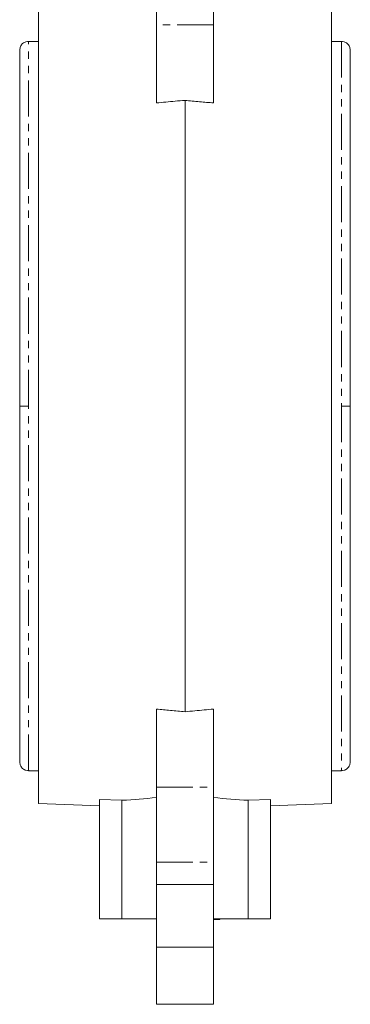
# Model space of a CAD drawing. Header units: millimetres. Extents: x 7 to 423, y -121 to 502.
# Tile 8 of 10: x 342 to 400, y 132 to 305. Entities that reach past the tile are written whole.
import ezdxf

# ---------------------------------------------------------------- set-up
doc = ezdxf.new("R2010")
doc.units = ezdxf.units.MM
doc.linetypes.add('PHANTOM', pattern=[12.7, 6.35, -1.27, 1.27, -1.27, 1.27, -1.27])

msp = doc.modelspace()

# ---------------------------------------------------------------- linework, layer by layer
at = {"color": 7, "linetype": 'Continuous', "lineweight": 15}
for p, q in [((365.72, 317.14), (365.72, 303.98)), ((375.72, 317.14), (375.72, 303.98)), ((344.97, 167.34), (344.97, 306.84)), ((396.47, 306.84), (396.47, 237.09)), ((365.72, 303.98), (365.72, 290.28)), ((375.72, 303.98), (375.72, 290.28)), ((344.97, 301.09), (343.22, 301.09)), ((398.22, 301.09), (396.47, 301.09)), ((341.72, 299.59), (341.72, 237.09)), ((399.72, 237.09), (399.72, 299.59)), ((370.72, 183.44), (370.72, 290.74)), ((341.72, 237.09), (341.72, 174.59)), ((396.47, 237.09), (396.47, 167.34)), ((399.72, 174.59), (399.72, 237.09)), ((365.72, 183.9), (365.72, 170.2)), ((375.72, 170.2), (375.72, 183.9)), ((343.22, 173.09), (344.97, 173.09)), ((396.47, 173.09), (398.22, 173.09)), ((365.72, 170.2), (365.72, 157.04)), ((375.72, 170.2), (375.72, 157.04)), ((359.65, 167.89), (355.72, 168.04)), ((355.72, 147.09), (355.72, 168.04)), ((359.65, 147.09), (359.65, 167.89)), ((385.72, 168.04), (381.78, 167.89)), ((381.78, 147.09), (381.78, 167.89)), ((385.72, 147.09), (385.72, 168.04)), ((344.97, 167.34), (355.72, 166.92)), ((385.72, 166.92), (396.47, 167.34)), ((365.72, 157.04), (365.72, 153.09)), ((375.72, 157.04), (375.72, 153.09)), ((365.72, 153.09), (365.72, 142.09)), ((375.72, 153.09), (365.72, 153.09)), ((375.72, 153.09), (375.72, 142.09)), ((355.72, 147.09), (359.65, 147.09)), ((359.65, 147.09), (365.72, 147.09)), ((375.72, 147.09), (381.78, 147.09)), ((375.72, 146.99), (376.74, 146.99)), ((376.74, 146.99), (376.74, 147.09)), ((376.74, 146.99), (376.75, 146.99)), ((376.75, 146.99), (376.75, 147.09)), ((376.75, 146.99), (376.77, 146.99)), ((376.77, 146.99), (376.77, 147.09)), ((376.77, 146.99), (376.81, 146.99)), ((376.81, 146.99), (376.81, 147.09)), ((381.78, 147.09), (385.72, 147.09)), ((375.72, 142.09), (365.72, 142.09)), ((365.72, 142.09), (365.72, 132.09)), ((375.72, 142.09), (375.72, 132.09)), ((365.72, 132.09), (375.72, 132.09))]:
    msp.add_line(p, q, dxfattribs=at)
at = {"color": 8, "linetype": 'PHANTOM', "lineweight": 0}
for p, q in [((375.72, 303.98), (365.72, 303.98)), ((343.22, 237.09), (343.22, 301.09)), ((398.22, 301.09), (398.22, 237.09)), ((343.22, 173.09), (343.22, 237.09)), ((398.22, 237.09), (398.22, 173.09)), ((365.72, 170.2), (375.72, 170.2)), ((365.72, 157.04), (375.72, 157.04))]:
    msp.add_line(p, q, dxfattribs=at)
at = {"color": 7, "linetype": 'Continuous', "lineweight": 15}
for centre, start_param, end_param in [((346.14, 237.09), 4.824454, 4.875083), ((395.3, 237.09), 4.549695, 4.600324)]:
    msp.add_ellipse(centre, major_axis=(120.89, 0), ratio=0.576043, start_param=start_param, end_param=end_param, dxfattribs=at)
for points, knots in [([(343.37, 301.08), (343.17, 301.08), (342.75, 301.07), (342.18, 300.74), (341.79, 300.21), (341.74, 299.79), (341.72, 299.59)], [0, 0, 0, 0, 0.23877, 0.5, 0.76123, 1, 1, 1, 1]), ([(399.72, 299.59), (399.69, 299.79), (399.64, 300.21), (399.25, 300.74), (398.69, 301.07), (398.27, 301.08), (398.07, 301.08)], [0, 0, 0, 0, 0.23877, 0.5, 0.76123, 1, 1, 1, 1]), ([(365.72, 290.28), (366.25, 290.33), (367.35, 290.43), (369.01, 290.59), (370.14, 290.69), (370.72, 290.74)], [0, 0, 0, 0, 0.321947, 0.655278, 1, 1, 1, 1]), ([(370.72, 290.74), (371.57, 290.66), (373.24, 290.51), (374.91, 290.35), (375.72, 290.28)], [0, 0, 0, 0, 0.512811, 1, 1, 1, 1]), ([(370.72, 183.44), (369.86, 183.52), (368.19, 183.67), (366.53, 183.83), (365.72, 183.9)], [0, 0, 0, 0, 0.512811, 1, 1, 1, 1]), ([(375.72, 183.9), (375.18, 183.85), (374.09, 183.75), (372.42, 183.59), (371.29, 183.49), (370.72, 183.44)], [0, 0, 0, 0, 0.321947, 0.655278, 1, 1, 1, 1]), ([(341.72, 174.59), (341.74, 174.39), (341.79, 173.97), (342.18, 173.44), (342.75, 173.11), (343.17, 173.1), (343.37, 173.1)], [0, 0, 0, 0, 0.238771, 0.500001, 0.76123, 1, 1, 1, 1]), ([(398.07, 173.1), (398.27, 173.1), (398.69, 173.11), (399.25, 173.44), (399.64, 173.97), (399.69, 174.39), (399.72, 174.59)], [0, 0, 0, 0, 0.23877, 0.499999, 0.761229, 1, 1, 1, 1])]:
    msp.add_open_spline(points, degree=3, knots=knots, dxfattribs=at)
at = {"color": 8, "linetype": 'PHANTOM', "lineweight": 0}
for points, knots in [([(343.22, 237.09), (343.04, 237.09), (342.67, 237.09), (342.16, 237.09), (341.82, 237.09), (341.68, 237.09), (341.73, 237.09), (341.74, 237.09)], [0, 0, 0, 0, 0.2174711, 0.4505197, 0.7174573, 0.961448, 1, 1, 1, 1]), ([(343.22, 237.09), (343.04, 237.09), (342.67, 237.09), (342.17, 237.09), (341.8, 237.09), (341.76, 237.09), (341.74, 237.09)], [0, 0, 0, 0, 0.235639, 0.488158, 0.7774, 1, 1, 1, 1]), ([(399.7, 237.09), (399.68, 237.09), (399.63, 237.09), (399.27, 237.09), (398.76, 237.09), (398.39, 237.09), (398.22, 237.09)], [0, 0, 0, 0, 0.2226, 0.511842, 0.764361, 1, 1, 1, 1]), ([(399.7, 237.09), (399.71, 237.09), (399.76, 237.09), (399.62, 237.09), (399.28, 237.09), (398.76, 237.09), (398.39, 237.09), (398.22, 237.09)], [0, 0, 0, 0, 0.038552, 0.282543, 0.54948, 0.782529, 1, 1, 1, 1])]:
    msp.add_open_spline(points, degree=3, knots=knots, dxfattribs=at)

doc.saveas('drawing.dxf')
